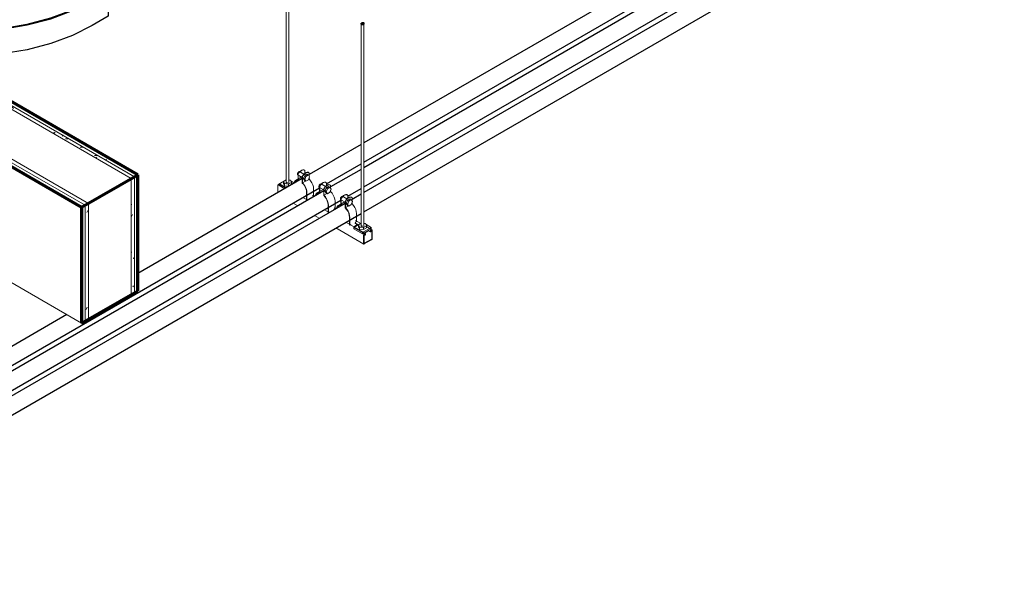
# Model space of a CAD drawing. Header units: inches. Extents: x 549 to 1134, y -76 to 227.
# Tile 4 of 11: x 932 to 1062, y -66 to 8. Entities that reach past the tile are written whole.
import ezdxf

# ---------------------------------------------------------------- set-up
doc = ezdxf.new("R2010")
doc.units = ezdxf.units.IN
doc.header["$MEASUREMENT"] = 0
for name, color, linetype, lineweight in [('A-GENM', 13, 'Continuous', 9), ('A-WALL', 113, 'Continuous', 18), ('A-WALL-PATT', 111, 'Continuous', 70), ('E-CABL-TRAY', 211, 'Continuous', 30), ('E-POWR-CNDT', 130, 'Continuous', 30), ('I-WALL', 2, 'Continuous', 18), ('S-BEAM', 12, 'Continuous', 9), ('S-COLS', 52, 'Continuous', 9), ('S-FSTN', 2, 'Continuous', 9)]:
    doc.layers.add(name, color=color, linetype=linetype, lineweight=lineweight)
pattern_1 = [(0, (692.117, -124.755), (7.68, 1.109), [0.3168, -5.443, 0.3168, -5.443, -30.72]), (0, (692.117, -124.755), (7.68, 1.109), [-11.52, 0.3168, -11.203, 0.3168, -5.443, -13.44]), (0, (692.117, -124.755), (7.68, 1.109), [-28.8, 0.3168, -3.523, 0.3168, -9.283]), (135, (694.997, -124.2), (-5.502705, 3.285218), [0.22401, -3.849, 0.22401, -3.849, -21.722]), (135, (694.997, -124.2), (-5.502705, 3.285218), [-8.146, 0.22401, -7.922, 0.22401, -3.849, -9.504]), (135, (694.997, -124.2), (-5.502705, 3.285218), [-20.365, 0.22401, -2.491, 0.22401, -6.564]), (225, (695.957, -121.983), (-2.177182, -4.394669), [0.22401, -3.849, 0.22401, -3.849, -21.722]), (225, (695.957, -121.983), (-2.177182, -4.394669), [-8.146, 0.22401, -7.922, 0.22401, -3.849, -9.504]), (225, (695.957, -121.983), (-2.177182, -4.394669), [-20.365, 0.22401, -2.491, 0.22401, -6.564])]
pattern_2 = [(30, (585.38, 184.817), (5.430809, 4.7035625), [0.25867, -4.444, 0.25867, -4.444, -25.083]), (30, (585.38, 184.817), (5.430809, 4.7035625), [-9.406, 0.25867, -9.147, 0.25867, -4.444, -10.974]), (30, (585.38, 184.817), (5.430809, 4.7035625), [-23.515, 0.25867, -2.877, 0.25867, -7.58]), (125.104, (587.417, 186.777), (-3.890889, 2.400041), [0.19477, -3.347, 0.19477, -3.347, -18.887]), (125.104, (587.417, 186.777), (-3.890889, 2.400041), [-7.083, 0.19477, -6.888, 0.19477, -3.347, -8.263]), (125.104, (587.417, 186.777), (-3.890889, 2.400041), [-17.707, 0.19477, -2.166, 0.19477, -5.707]), (248.794, (588.095, 190.304), (-1.5395914, -7.1030736), [0.30965, -5.32, 0.30965, -5.32, -30.026]), (248.794, (588.095, 190.304), (-1.5395914, -7.1030736), [-11.26, 0.30965, -10.95, 0.30965, -5.32, -13.136]), (248.794, (588.095, 190.304), (-1.5395914, -7.1030736), [-28.15, 0.30965, -3.444, 0.30965, -9.074])]

# ---------------------------------------------------------------- blocks, each defined once
blk = doc.blocks.new('ST-VDC-01_ARCH_REF_v001_rvt_rvt-2-3D - L1 - Retail 109 Raceway Coordination')
at = {"layer": 'A-WALL-PATT', "lineweight": 9}
h = blk.add_hatch(dxfattribs=at)
h.set_pattern_fill('FP_2', color=256, style=0, pattern_type=2)
h.set_pattern_definition(pattern_1)
h.paths.add_polyline_path([(673.6, -12.2), (674.04, -11.94), (572.34, 46.77), (571.9, 46.52), (664.89, -7.17)])
h = blk.add_hatch(dxfattribs=at)
h.set_pattern_fill('FP_2', color=256, style=0, pattern_type=2)
h.set_pattern_definition(pattern_1)
h.paths.add_polyline_path([(673.15, -12.45), (673.6, -12.2), (571.9, 46.52), (571.46, 46.26), (664.89, -7.68)])
h = blk.add_hatch(dxfattribs=at)
h.set_pattern_fill('FP_2', color=256, style=0, pattern_type=2)
h.set_pattern_definition(pattern_1)
h.paths.add_polyline_path([(667.06, -15.97), (667.5, -15.72), (565.8, 43), (565.36, 42.74), (664.89, -14.72)])
h = blk.add_hatch(dxfattribs=at)
h.set_pattern_fill('FP_2', color=256, style=0, pattern_type=2)
h.set_pattern_definition(pattern_1)
h.paths.add_polyline_path([(666.61, -16.23), (667.06, -15.97), (565.36, 42.74), (564.92, 42.49), (664.89, -15.23)])
h = blk.add_hatch(dxfattribs=at)
h.set_pattern_fill('FP_3', color=256, style=0, pattern_type=2)
h.set_pattern_definition(pattern_2)
h.paths.add_polyline_path([(673.15, -27.74), (673.6, -27.49), (673.6, -12.2), (673.15, -12.45), (673.15, -27.02)])
h = blk.add_hatch(dxfattribs=at)
h.set_pattern_fill('FP_3', color=256, style=0, pattern_type=2)
h.set_pattern_definition(pattern_2)
h.paths.add_polyline_path([(673.6, -27.49), (674.04, -27.23), (674.04, -11.94), (673.6, -12.2), (673.6, -27.02)])
h = blk.add_hatch(dxfattribs=at)
h.set_pattern_fill('FP_3', color=256, style=0, pattern_type=2)
h.set_pattern_definition(pattern_2)
h.paths.add_polyline_path([(666.61, -31.52), (667.06, -31.26), (667.06, -15.97), (666.61, -16.23), (666.61, -27.02)])
h = blk.add_hatch(dxfattribs=at)
h.set_pattern_fill('FP_3', color=256, style=0, pattern_type=2)
h.set_pattern_definition(pattern_2)
h.paths.add_polyline_path([(667.06, -31.26), (667.5, -31.01), (667.5, -15.72), (667.06, -15.97), (667.06, -27.02)])
at = {"layer": 'A-WALL', "color": 10}
for p, q in [((673.15, -12.45), (571.46, 46.26)), ((673.6, -12.2), (571.9, 46.52)), ((667.5, -15.72), (565.8, 43)), ((667.06, -15.97), (565.36, 42.74)), ((673.15, -27.74), (673.15, -12.45)), ((673.6, -27.49), (673.6, -12.2)), ((667.06, -31.26), (667.06, -15.97)), ((667.5, -31.01), (667.5, -15.72))]:
    blk.add_line(p, q, dxfattribs=at)
at = {"layer": 'I-WALL', "color": 7, "lineweight": 70}
for p, q in [((674.04, -11.94), (572.34, 46.77)), ((564.92, 42.49), (666.61, -16.23)), ((666.61, -16.23), (674.04, -11.94)), ((674.04, -27.23), (674.04, -11.94)), ((666.61, -16.23), (666.61, -31.52)), ((666.61, -31.52), (674.04, -27.23))]:
    blk.add_line(p, q, dxfattribs=at)
at = {"layer": 'I-WALL', "color": 10}
blk.add_line((564.92, 27.2), (666.61, -31.52), dxfattribs=at)
blk = doc.blocks.new('Channel Horizontal Bend - Standard-1170927-3D - L1 - Retail 109 Raceway Coordination')
at = {"layer": 'E-CABL-TRAY'}
for p, q in [((640.36, 17.07), (640.43, 17.11)), ((640.36, 13.89), (640.36, 17.07)), ((642.48, 15.85), (640.36, 17.07)), ((642.55, 15.89), (640.43, 17.11)), ((661.64, 17.11), (659.52, 15.89)), ((659.59, 15.85), (661.71, 17.07)), ((661.64, 17.11), (661.71, 17.07)), ((661.71, 17.07), (661.71, 13.89)), ((634.83, 10.69), (640.36, 13.89)), ((642.48, 12.66), (640.36, 13.89)), ((661.71, 13.89), (659.59, 12.66)), ((661.71, 13.89), (667.28, 10.68)), ((670.06, 12.25), (667.94, 11.03)), ((668.01, 10.99), (670.13, 12.21)), ((670.06, 12.25), (670.13, 12.21)), ((670.13, 12.21), (670.13, 8.95)), ((670.13, 8.95), (668.01, 7.72))]:
    blk.add_line(p, q, dxfattribs=at)
for points in [[(642.48, 15.85, 0), (644.31, 14.98, 0), (646.41, 14.33, 0), (648.68, 13.94, 0), (650.17, 13.82, 0)], [(650.17, 13.88, 0), (648.7, 13.99, 0), (646.44, 14.39, 0), (644.37, 15.03, 0), (642.55, 15.89, 0)], [(659.52, 15.89, 0), (657.7, 15.03, 0), (655.63, 14.39, 0), (653.38, 13.99, 0), (651.04, 13.86, 0), (650.55, 13.86, 0)], [(650.55, 13.81, 0), (651.04, 13.8, 0), (653.4, 13.94, 0), (655.67, 14.33, 0), (657.76, 14.98, 0), (659.59, 15.85, 0)], [(650.17, 10.63, 0), (648.68, 10.75, 0), (646.41, 11.15, 0), (644.31, 11.79, 0), (642.48, 12.66, 0)], [(659.59, 12.66, 0), (657.76, 11.79, 0), (655.67, 11.15, 0), (653.4, 10.75, 0), (651.04, 10.62, 0), (650.55, 10.62, 0)], [(667.94, 11.03, 0), (665.36, 9.74, 0), (662.49, 8.68, 0), (659.39, 7.86, 0), (656.12, 7.3, 0), (652.74, 7.02, 0), (650.55, 6.99, 0)], [(650.55, 6.93, 0), (652.75, 6.97, 0), (656.14, 7.25, 0), (659.42, 7.8, 0), (662.54, 8.63, 0), (665.42, 9.69, 0), (668.01, 10.99, 0)], [(650.17, 7, 0), (649.33, 7.02, 0), (645.96, 7.3, 0), (642.68, 7.86, 0), (639.58, 8.68, 0), (636.71, 9.74, 0), (635.51, 10.29, 0)], [(636.17, 9.91, 0), (636.65, 9.69, 0), (639.54, 8.63, 0), (642.65, 7.8, 0), (645.94, 7.25, 0), (649.32, 6.97, 0), (650.17, 6.94, 0)], [(668.01, 7.72, 0), (665.42, 6.43, 0), (662.54, 5.36, 0), (659.42, 4.54, 0), (656.14, 3.98, 0), (652.75, 3.7, 0), (650.55, 3.67, 0)], [(650.17, 3.67, 0), (649.32, 3.7, 0), (646.57, 3.91, 0)]]:
    blk.add_polyline3d(points, dxfattribs=at)
blk = doc.blocks.new('P1100 - Pipe and Rigid Steel Conduit Clamp - P1117 - 2_-V18-3D - L1 - Retail 109 Raceway Coordination')
at = {"layer": 'A-GENM'}
for p, q in [((695.95, -11.86), (695.51, -11.61)), ((696.03, -11.34), (696, -11.33)), ((696.04, -11.36), (696.07, -11.37)), ((696.07, -11.37), (696.07, -11.75)), ((696.59, -11.67), (696.56, -11.65)), ((696.64, -11.7), (696.6, -11.68)), ((695.66, -12.24), (694.83, -12.72)), ((695.14, -11.97), (695.16, -11.98)), ((695.19, -11.88), (695.16, -11.87)), ((695.16, -11.87), (695.16, -12.67)), ((695.19, -12.73), (695.19, -11.88)), ((695.72, -12.43), (695.19, -12.73)), ((695.26, -12.04), (695.72, -12.31)), ((695.55, -12.52), (695.53, -12.56)), ((695.72, -12.19), (695.75, -12.21)), ((695.72, -13.04), (695.72, -12.19)), ((695.75, -12.21), (695.75, -13.01)), ((695.75, -13.01), (696.15, -12.78)), ((695.82, -12.36), (696.08, -12.52)), ((695.88, -12.49), (696.04, -12.07)), ((696.04, -12.72), (695.88, -12.49)), ((695.88, -12.49), (696.04, -12.58)), ((696.04, -12.07), (696.37, -11.88)), ((696.21, -12.16), (696.04, -12.07)), ((696.21, -12.16), (696.04, -12.58)), ((696.04, -12.58), (696.21, -12.81)), ((696.21, -12.81), (696.04, -12.72)), ((696.33, -12.08), (696.07, -11.93)), ((696.53, -11.97), (696.21, -12.16)), ((696.21, -12.81), (696.53, -12.62)), ((696.53, -11.97), (696.37, -11.88)), ((696.69, -12.2), (696.53, -11.97)), ((696.53, -12.62), (696.69, -12.2)), ((696.56, -12.55), (696.64, -12.5)), ((696.64, -12.12), (696.64, -11.7)), ((696.64, -12.5), (696.64, -12.35)), ((697.22, -13.8), (697.22, -14.82)), ((696.3, -14.29), (696.3, -15.31)), ((696.3, -15.31), (696.34, -15.33)), ((696.34, -15.33), (696.34, -14.31)), ((696.35, -15.33), (696.4, -15.3)), ((696.4, -15.3), (696.49, -15.25)), ((696.45, -15.3), (696.45, -15.27)), ((696.49, -15.25), (696.49, -15.28)), ((697.07, -14.91), (697.21, -14.83)), ((697.07, -14.94), (697.07, -14.91))]:
    blk.add_line(p, q, dxfattribs=at)
for points in [[(695.09, -11.86, 0), (695.1, -11.8, 0), (695.12, -11.74, 0), (695.14, -11.69, 0), (695.18, -11.63, 0), (695.22, -11.59, 0), (695.27, -11.55, 0), (695.31, -11.53, 0), (695.36, -11.53, 0), (695.39, -11.54, 0)], [(695.16, -11.87, 0), (695.26, -11.69, 0), (695.39, -11.54, 0), (695.53, -11.41, 0), (695.67, -11.33, 0), (695.81, -11.29, 0), (695.94, -11.3, 0), (696.04, -11.36, 0)], [(696.07, -11.37, 0), (695.97, -11.32, 0), (695.84, -11.31, 0), (695.7, -11.35, 0), (695.56, -11.43, 0), (695.42, -11.55, 0), (695.29, -11.71, 0), (695.19, -11.88, 0)], [(695.72, -12.19, 0), (695.82, -12.02, 0), (695.95, -11.86, 0), (696.09, -11.74, 0), (696.23, -11.65, 0), (696.37, -11.62, 0), (696.5, -11.62, 0), (696.6, -11.68, 0)], [(696.64, -11.7, 0), (696.53, -11.64, 0), (696.41, -11.63, 0), (696.27, -11.67, 0), (696.12, -11.76, 0), (695.98, -11.88, 0), (695.86, -12.03, 0), (695.75, -12.21, 0)], [(695.16, -12.67, 0), (694.96, -12.67, 0), (694.8, -12.74, 0), (694.68, -12.87, 0), (694.6, -13.06, 0), (694.59, -13.1, 0)], [(694.65, -13.07, 0), (694.72, -12.91, 0), (694.84, -12.79, 0), (695, -12.73, 0), (695.19, -12.73, 0)], [(695.14, -11.97, 0), (695.12, -11.95, 0), (695.1, -11.91, 0), (695.09, -11.86, 0)], [(696.64, -12.5, 0), (696.83, -12.73, 0), (696.99, -12.99, 0), (697.12, -13.26, 0), (697.2, -13.54, 0), (697.22, -13.8, 0)], [(695.72, -13.04, 0), (695.91, -13.25, 0), (696.07, -13.5, 0), (696.19, -13.77, 0), (696.27, -14.03, 0), (696.3, -14.29, 0)], [(696.34, -14.31, 0), (696.31, -14.05, 0), (696.23, -13.77, 0), (696.11, -13.5, 0), (695.95, -13.24, 0), (695.75, -13.01, 0)]]:
    blk.add_polyline3d(points, dxfattribs=at)
blk = doc.blocks.new('P1100 - Pipe and Rigid Steel Conduit Clamp - P1117 - 2_-V19-3D - L1 - Retail 109 Raceway Coordination')
at = {"layer": 'A-GENM'}
for p, q in [((698.86, -12.98), (698.83, -12.96)), ((698.87, -12.99), (698.9, -13.01)), ((698.49, -13.87), (697.66, -14.35)), ((697.97, -13.61), (697.99, -13.62)), ((698.02, -13.52), (697.99, -13.5)), ((697.99, -13.5), (697.99, -14.3)), ((698.02, -14.36), (698.02, -13.52)), ((698.55, -14.06), (698.02, -14.36)), ((698.09, -13.67), (698.55, -13.94)), ((698.78, -13.5), (698.34, -13.24)), ((698.37, -14.15), (698.36, -14.19)), ((698.55, -13.82), (698.58, -13.84)), ((698.55, -14.67), (698.55, -13.82)), ((698.58, -13.84), (698.58, -14.65)), ((698.65, -14), (698.91, -14.15)), ((698.71, -14.12), (698.87, -13.7)), ((698.87, -14.35), (698.71, -14.12)), ((698.71, -14.12), (698.87, -14.21)), ((698.87, -13.7), (699.2, -13.51)), ((699.03, -13.79), (698.87, -13.7)), ((699.03, -13.79), (698.87, -14.21)), ((698.87, -14.21), (699.03, -14.45)), ((698.9, -13.01), (698.9, -13.38)), ((699.16, -13.72), (698.9, -13.56)), ((699.36, -13.6), (699.03, -13.79)), ((699.03, -14.45), (699.36, -14.26)), ((699.36, -13.6), (699.2, -13.51)), ((699.52, -13.84), (699.36, -13.6)), ((699.36, -14.26), (699.52, -13.84)), ((699.42, -13.3), (699.39, -13.28)), ((699.39, -14.18), (699.46, -14.14)), ((699.46, -13.33), (699.43, -13.31)), ((699.46, -13.75), (699.46, -13.33)), ((699.46, -14.14), (699.46, -13.99)), ((698.58, -14.65), (698.98, -14.42)), ((699.03, -14.45), (698.87, -14.35)), ((700.05, -15.44), (700.05, -16.46)), ((699.12, -15.92), (699.12, -16.94)), ((699.17, -16.97), (699.17, -15.95)), ((699.18, -16.96), (699.32, -16.88)), ((699.32, -16.88), (699.32, -16.91)), ((699.9, -16.54), (700.04, -16.46)), ((699.9, -16.57), (699.9, -16.54)), ((699.12, -16.94), (699.17, -16.97)), ((699.17, -16.97), (699.17, -16.97)), ((699.27, -16.93), (699.27, -16.91))]:
    blk.add_line(p, q, dxfattribs=at)
for points in [[(697.99, -13.5, 0), (698.09, -13.32, 0), (698.22, -13.17, 0), (698.36, -13.05, 0), (698.5, -12.96, 0), (698.64, -12.92, 0), (698.77, -12.93, 0), (698.87, -12.99, 0)], [(698.9, -13.01, 0), (698.8, -12.95, 0), (698.67, -12.94, 0), (698.53, -12.98, 0), (698.39, -13.06, 0), (698.25, -13.19, 0), (698.12, -13.34, 0), (698.02, -13.52, 0)], [(697.92, -13.49, 0), (697.93, -13.44, 0), (697.94, -13.38, 0), (697.97, -13.32, 0), (698.01, -13.26, 0), (698.05, -13.22, 0), (698.1, -13.19, 0), (698.14, -13.17, 0), (698.19, -13.16, 0), (698.22, -13.17, 0)], [(697.97, -13.61, 0), (697.94, -13.58, 0), (697.93, -13.54, 0), (697.92, -13.49, 0)], [(698.55, -13.82, 0), (698.65, -13.65, 0), (698.78, -13.49, 0), (698.92, -13.37, 0), (699.06, -13.29, 0), (699.2, -13.25, 0), (699.33, -13.26, 0), (699.43, -13.31, 0)], [(699.46, -13.33, 0), (699.36, -13.28, 0), (699.23, -13.27, 0), (699.09, -13.31, 0), (698.95, -13.39, 0), (698.81, -13.51, 0), (698.68, -13.67, 0), (698.58, -13.84, 0)], [(699.46, -14.14, 0), (699.66, -14.36, 0), (699.82, -14.62, 0), (699.95, -14.9, 0), (700.02, -15.17, 0), (700.05, -15.44, 0)], [(697.99, -14.3, 0), (697.79, -14.31, 0), (697.63, -14.37, 0), (697.5, -14.51, 0), (697.43, -14.69, 0), (697.42, -14.73, 0)], [(697.48, -14.7, 0), (697.55, -14.55, 0), (697.67, -14.42, 0), (697.83, -14.36, 0), (698.02, -14.36, 0)], [(698.55, -14.67, 0), (698.74, -14.88, 0), (698.9, -15.13, 0), (699.02, -15.4, 0), (699.1, -15.67, 0), (699.12, -15.92, 0)], [(699.17, -15.95, 0), (699.14, -15.68, 0), (699.06, -15.41, 0), (698.94, -15.13, 0), (698.77, -14.87, 0), (698.58, -14.65, 0)]]:
    blk.add_polyline3d(points, dxfattribs=at)
blk = doc.blocks.new('P1100 - Pipe and Rigid Steel Conduit Clamp - P1117 - 2_-V9-3D - L1 - Retail 109 Raceway Coordination')
at = {"layer": 'A-GENM'}
for p, q in [((616.84, -63.6), (616.8, -63.58)), ((616.85, -63.61), (616.88, -63.63)), ((616.88, -63.63), (616.88, -64.01)), ((616.47, -64.5), (615.63, -64.98)), ((615.95, -64.23), (615.96, -64.24)), ((615.99, -64.14), (615.96, -64.12)), ((615.96, -64.12), (615.96, -64.93)), ((615.99, -64.99), (615.99, -64.14)), ((616.52, -64.68), (615.99, -64.99)), ((616.06, -64.29), (616.52, -64.56)), ((616.75, -64.12), (616.31, -63.86)), ((616.35, -64.77), (616.34, -64.81)), ((616.52, -64.45), (616.56, -64.47)), ((616.52, -65.29), (616.52, -64.45)), ((616.56, -64.47), (616.56, -65.27)), ((616.62, -64.62), (616.89, -64.77)), ((616.68, -64.74), (616.85, -64.32)), ((616.85, -64.97), (616.68, -64.74)), ((616.68, -64.74), (616.85, -64.84)), ((616.85, -64.32), (617.17, -64.13)), ((617.01, -64.42), (616.85, -64.32)), ((617.01, -64.42), (616.85, -64.84)), ((616.85, -64.84), (617.01, -65.07)), ((617.14, -64.34), (616.87, -64.19)), ((617.34, -64.23), (617.01, -64.42)), ((617.01, -65.07), (617.34, -64.88)), ((617.34, -64.23), (617.17, -64.13)), ((617.5, -64.46), (617.34, -64.23)), ((617.34, -64.88), (617.5, -64.46)), ((617.36, -64.8), (617.44, -64.76)), ((617.4, -63.93), (617.37, -63.91)), ((617.44, -63.96), (617.41, -63.94)), ((617.44, -64.38), (617.44, -63.96)), ((617.44, -64.76), (617.44, -64.61)), ((616.56, -65.27), (616.96, -65.04)), ((617.01, -65.07), (616.85, -64.97)), ((618.03, -66.06), (618.03, -67.08)), ((617.1, -66.54), (617.1, -67.56)), ((617.14, -67.59), (617.14, -66.57)), ((617.2, -67.56), (617.29, -67.5)), ((617.25, -67.56), (617.25, -67.53)), ((617.29, -67.5), (617.29, -67.59)), ((617.88, -67.17), (618.02, -67.08)), ((617.88, -67.42), (617.88, -67.17)), ((617.88, -67.37), (617.9, -67.36)), ((617.95, -67.38), (617.88, -67.42)), ((618.03, -67.43), (618.03, -67.58)), ((617.1, -67.56), (617.14, -67.59)), ((617.15, -67.59), (617.2, -67.56)), ((618.03, -67.58), (617.66, -67.8))]:
    blk.add_line(p, q, dxfattribs=at)
for points in [[(615.96, -64.12, 0), (616.07, -63.95, 0), (616.19, -63.79, 0), (616.33, -63.67, 0), (616.48, -63.59, 0), (616.62, -63.55, 0), (616.74, -63.56, 0), (616.85, -63.61, 0)], [(616.88, -63.63, 0), (616.77, -63.57, 0), (616.65, -63.57, 0), (616.51, -63.6, 0), (616.36, -63.69, 0), (616.22, -63.81, 0), (616.1, -63.96, 0), (615.99, -64.14, 0)], [(615.96, -64.93, 0), (615.77, -64.93, 0), (615.6, -65, 0), (615.48, -65.13, 0), (615.4, -65.32, 0), (615.39, -65.36, 0)], [(615.9, -64.12, 0), (615.9, -64.06, 0), (615.92, -64, 0), (615.95, -63.94, 0), (615.98, -63.89, 0), (616.03, -63.84, 0), (616.07, -63.81, 0), (616.12, -63.79, 0), (616.16, -63.79, 0), (616.19, -63.79, 0)], [(615.95, -64.23, 0), (615.92, -64.2, 0), (615.9, -64.16, 0), (615.9, -64.12, 0)], [(616.52, -64.45, 0), (616.63, -64.27, 0), (616.75, -64.12, 0), (616.89, -63.99, 0), (617.04, -63.91, 0), (617.18, -63.87, 0), (617.3, -63.88, 0), (617.41, -63.94, 0)], [(617.44, -63.96, 0), (617.34, -63.9, 0), (617.21, -63.89, 0), (617.07, -63.93, 0), (616.93, -64.01, 0), (616.79, -64.13, 0), (616.66, -64.29, 0), (616.56, -64.47, 0)], [(617.44, -64.76, 0), (617.63, -64.98, 0), (617.8, -65.24, 0), (617.92, -65.52, 0), (618, -65.8, 0), (618.03, -66.06, 0)], [(615.45, -65.32, 0), (615.52, -65.17, 0), (615.64, -65.04, 0), (615.81, -64.98, 0), (615.99, -64.99, 0)], [(616.52, -65.29, 0), (616.71, -65.51, 0), (616.87, -65.75, 0), (617, -66.02, 0), (617.07, -66.29, 0), (617.1, -66.54, 0)], [(617.14, -66.57, 0), (617.12, -66.31, 0), (617.04, -66.03, 0), (616.91, -65.75, 0), (616.75, -65.49, 0), (616.56, -65.27, 0)]]:
    blk.add_polyline3d(points, dxfattribs=at)
blk = doc.blocks.new('Vertical Rod - Rod-V20-3D - L1 - Retail 109 Raceway Coordination')
at = {"layer": 'S-COLS'}
for p, q in [((703.49, 7.97), (703.49, -18.87)), ((703.86, -18.85), (703.86, 7.97))]:
    blk.add_line(p, q, dxfattribs=at)
at = {"layer": 'S-COLS', "lineweight": 50}
for points in [[(703.81, 7.89, 0), (703.81, 8.04, 0), (703.54, 8.04, 0)], [(703.54, 8.04, 0), (703.54, 7.89, 0), (703.81, 7.89, 0)]]:
    blk.add_polyline3d(points, dxfattribs=at)
blk = doc.blocks.new('Vertical Rod - Rod-1167117-3D - L1 - Retail 109 Raceway Coordination')
at = {"layer": 'S-COLS'}
for p, q in [((618.64, -41.02), (618.64, -67.86)), ((619.01, -67.85), (619.01, -41.02))]:
    blk.add_line(p, q, dxfattribs=at)
at = {"layer": 'S-COLS', "lineweight": 50}
for points in [[(618.96, -41.1, 0), (618.96, -40.95, 0), (618.69, -40.95, 0)], [(618.69, -40.95, 0), (618.69, -41.1, 0), (618.96, -41.1, 0)]]:
    blk.add_polyline3d(points, dxfattribs=at)
blk = doc.blocks.new('P1060 Series Square Washer - P1064 - Rod Dia 1_2_-1004752-3D - L1 - Retail 109 Raceway Coordination')
at = {"layer": 'S-FSTN'}
for p, q in [((607.77, -62.16), (608.74, -61.6)), ((607.77, -62.33), (607.77, -62.16)), ((607.77, -62.16), (608.7, -62.69)), ((608.55, -62.78), (607.77, -62.33)), ((609.18, -61.64), (609.11, -61.6)), ((609.77, -61.98), (609.35, -61.74))]:
    blk.add_line(p, q, dxfattribs=at)
blk = doc.blocks.new('P1060 Series Square Washer - P1064 - Rod Dia 1_2_-V21-3D - L1 - Retail 109 Raceway Coordination')
at = {"layer": 'S-FSTN'}
for p, q in [((702.53, -18.88), (703.49, -18.33)), ((702.53, -19.06), (702.53, -18.88)), ((702.53, -18.88), (703.68, -19.54)), ((703.68, -19.72), (702.53, -19.06)), ((704.82, -18.88), (703.68, -19.54)), ((703.93, -18.37), (703.86, -18.33)), ((703.87, -19.61), (704.82, -19.06)), ((704.82, -18.88), (704.11, -18.47)), ((704.82, -19.06), (704.82, -18.88)), ((703.68, -19.54), (703.68, -19.72)), ((703.68, -19.72), (703.87, -19.61))]:
    blk.add_line(p, q, dxfattribs=at)
blk = doc.blocks.new('Hex_Nut - P1064 - Rod Dia 1_2_-1009258-3D - L1 - Retail 109 Raceway Coordination')
at = {"layer": 'S-FSTN'}
for p, q in [((608.74, -61.61), (608.4, -61.8)), ((608.4, -61.8), (608.53, -62.11)), ((608.4, -62.07), (608.4, -61.8)), ((608.53, -62.38), (608.4, -62.07)), ((608.53, -62.11), (609.06, -62.19)), ((608.53, -62.11), (608.53, -62.38)), ((608.74, -61.91), (608.74, -61.88)), ((608.76, -61.94), (608.74, -61.91)), ((608.79, -61.96), (608.76, -61.94)), ((608.83, -61.98), (608.79, -61.96)), ((608.87, -61.99), (608.83, -61.98)), ((608.92, -61.99), (608.88, -61.99)), ((608.97, -61.99), (608.92, -61.99)), ((609.06, -62.19), (609.45, -61.97)), ((609.06, -62.46), (609.06, -62.19)), ((609.45, -62.24), (609.06, -62.46)), ((609.31, -61.66), (609.11, -61.63)), ((609.45, -61.97), (609.31, -61.66)), ((609.45, -62.24), (609.45, -61.97)), ((609.06, -62.46), (608.53, -62.38))]:
    blk.add_line(p, q, dxfattribs=at)
blk = doc.blocks.new('Channel Nut - P3010 - 1_2_-1009259-3D - L1 - Retail 109 Raceway Coordination')
at = {"layer": 'S-BEAM'}
for p, q in [((619.1, -68.63), (619.52, -68.39)), ((619.52, -68.39), (619.52, -68.31)), ((619.52, -68.31), (619.52, -68.39))]:
    blk.add_line(p, q, dxfattribs=at)
blk = doc.blocks.new('Channel - Beam Loading - P1000-V22-3D - L1 - Retail 109 Raceway Coordination')
at = {"layer": 'S-BEAM'}
for p, q in [((692.49, -14.32), (692.49, -13.43)), ((693.61, -13.67), (692.73, -13.16)), ((694.47, -13.18), (694.3, -13.08)), ((696.44, -15.3), (695.81, -14.94)), ((697.3, -14.81), (697.09, -14.69)), ((694.51, -15.69), (695.14, -16.06)), ((699.27, -16.94), (698.64, -16.57)), ((700.13, -16.44), (699.92, -16.32)), ((697.33, -17.32), (697.97, -17.69)), ((703.45, -18.36), (702.75, -17.96)), ((700.16, -18.96), (703.84, -21.08)), ((704.05, -19.69), (701.47, -18.2)), ((702.64, -18.3), (703.09, -18.56)), ((704.92, -19.21), (704.2, -18.79)), ((704.39, -19.31), (704.7, -19.49)), ((704.69, -19.4), (704.69, -19.47)), ((704.77, -19.42), (704.77, -19.39)), ((704.82, -19.22), (704.79, -19.23)), ((704.79, -19.35), (704.82, -19.33)), ((704.88, -19.37), (704.88, -20.39)), ((704.96, -20.35), (704.96, -19.3)), ((703.81, -19.96), (703.81, -21.02)), ((703.88, -20.97), (703.88, -19.95)), ((703.9, -19.82), (704.01, -19.89)), ((704.86, -20.43), (703.9, -20.98)), ((703.9, -21.07), (704.86, -20.52)), ((703.98, -19.7), (703.95, -19.72)), ((703.95, -19.83), (703.98, -19.82)), ((704, -19.83), (704, -19.87)), ((704.07, -19.82), (704.07, -19.76))]:
    blk.add_line(p, q, dxfattribs=at)
for points in [[(692.49, -13.43, 0), (692.5, -13.39, 0), (692.51, -13.34, 0), (692.54, -13.29, 0), (692.56, -13.25, 0), (692.6, -13.21, 0), (692.63, -13.19, 0)], [(704.79, -19.23, 0), (704.76, -19.25, 0), (704.74, -19.28, 0), (704.72, -19.31, 0), (704.7, -19.34, 0), (704.69, -19.37, 0), (704.69, -19.4, 0)], [(704.69, -19.47, 0), (704.69, -19.48, 0), (704.7, -19.49, 0), (704.7, -19.49, 0), (704.71, -19.49, 0), (704.72, -19.49, 0), (704.72, -19.49, 0), (704.73, -19.49, 0), (704.74, -19.48, 0), (704.75, -19.47, 0), (704.76, -19.46, 0), (704.76, -19.45, 0), (704.76, -19.44, 0), (704.77, -19.42, 0)], [(704.77, -19.39, 0), (704.77, -19.38, 0), (704.77, -19.37, 0), (704.77, -19.37, 0), (704.78, -19.36, 0), (704.78, -19.35, 0), (704.79, -19.35, 0)], [(704.96, -19.3, 0), (704.95, -19.26, 0), (704.94, -19.23, 0), (704.92, -19.21, 0), (704.89, -19.2, 0), (704.85, -19.2, 0), (704.82, -19.22, 0)], [(704.82, -19.33, 0), (704.83, -19.33, 0), (704.85, -19.32, 0), (704.86, -19.33, 0), (704.87, -19.34, 0), (704.88, -19.35, 0), (704.88, -19.37, 0)], [(703.95, -19.72, 0), (703.91, -19.74, 0), (703.88, -19.78, 0), (703.85, -19.82, 0), (703.83, -19.87, 0), (703.81, -19.92, 0), (703.81, -19.96, 0)], [(703.88, -19.95, 0), (703.88, -19.93, 0), (703.89, -19.91, 0), (703.9, -19.88, 0), (703.92, -19.86, 0), (703.93, -19.85, 0), (703.95, -19.83, 0)], [(704.07, -19.76, 0), (704.07, -19.73, 0), (704.06, -19.71, 0), (704.05, -19.69, 0), (704.03, -19.69, 0), (704, -19.69, 0), (703.98, -19.7, 0)], [(703.98, -19.82, 0), (703.98, -19.82, 0), (703.99, -19.81, 0), (703.99, -19.82, 0), (704, -19.82, 0), (704, -19.82, 0), (704, -19.83, 0)], [(704, -19.87, 0), (704, -19.88, 0), (704, -19.88, 0), (704.01, -19.89, 0), (704.02, -19.89, 0), (704.02, -19.89, 0), (704.03, -19.89, 0), (704.04, -19.89, 0), (704.05, -19.88, 0), (704.06, -19.87, 0), (704.06, -19.86, 0), (704.07, -19.85, 0), (704.07, -19.83, 0), (704.07, -19.82, 0)], [(704.86, -20.52, 0), (704.89, -20.5, 0), (704.91, -20.48, 0), (704.93, -20.45, 0), (704.94, -20.41, 0), (704.95, -20.38, 0), (704.96, -20.35, 0)], [(704.88, -20.39, 0), (704.88, -20.4, 0), (704.88, -20.41, 0), (704.88, -20.42, 0), (704.87, -20.42, 0), (704.87, -20.43, 0), (704.86, -20.43, 0)], [(703.81, -21.02, 0), (703.81, -21.04, 0), (703.82, -21.06, 0), (703.84, -21.08, 0), (703.86, -21.08, 0), (703.88, -21.08, 0), (703.9, -21.07, 0)], [(703.9, -20.98, 0), (703.9, -20.99, 0), (703.89, -20.99, 0), (703.89, -20.99, 0), (703.89, -20.98, 0), (703.88, -20.98, 0), (703.88, -20.97, 0)]]:
    blk.add_polyline3d(points, dxfattribs=at)

msp = doc.modelspace()

# ---------------------------------------------------------------- linework, layer by layer
at = {"layer": 'E-POWR-CNDT'}
for p, q in [((1053.97126, 36.536821), (977.262216, -7.751166)), ((1056.799687, 34.903835), (977.262216, -11.017145)), ((977.262216, -10.288043), (1055.320658, 34.779019)), ((977.262216, -13.554022), (1059.065948, 33.675384)), ((1059.628114, 33.270835), (977.262216, -14.283138)), ((977.262216, -16.820016), (1061.74003, 31.953273)), ((976.887216, -7.967672), (970.034165, -11.924283)), ((972.300427, -13.152734), (976.887216, -10.504549)), ((976.887216, -11.233652), (972.862593, -13.557269)), ((969.118446, -12.452974), (947.436722, -24.970923)), ((892.409403, -59.277838), (971.384707, -13.681424)), ((971.946873, -14.08596), (892.409403, -60.00694)), ((975.128854, -14.78572), (976.887216, -13.770529)), ((892.409403, -62.543817), (974.213134, -15.314411)), ((976.887216, -14.499645), (975.69102, -15.190269)), ((974.7753, -15.71896), (892.409403, -63.272933)), ((892.409403, -65.80981), (976.887216, -17.036522)), ((938.053171, -30.388519), (892.409403, -56.740961))]:
    msp.add_line(p, q, dxfattribs=at)

# ---------------------------------------------------------------- block references
at = {"color": 10, "lineweight": 9}
msp.add_blockref('ST-VDC-01_ARCH_REF_v001_rvt_rvt-2-3D - L1 - Retail 109 Raceway Coordination', (273.397955, 0), dxfattribs=at)
at = {"layer": 'A-GENM'}
for name, p in [('P1100 - Pipe and Rigid Steel Conduit Clamp - P1117 - 2_-V18-3D - L1 - Retail 109 Raceway Coordination', (273.397955, 0)), ('P1100 - Pipe and Rigid Steel Conduit Clamp - P1117 - 2_-V19-3D - L1 - Retail 109 Raceway Coordination', (273.397955, 0)), ('P1100 - Pipe and Rigid Steel Conduit Clamp - P1117 - 2_-V9-3D - L1 - Retail 109 Raceway Coordination', (358.250769, 48.989795))]:
    msp.add_blockref(name, p, dxfattribs=at)
at = {"layer": 'E-CABL-TRAY'}
msp.add_blockref('Channel Horizontal Bend - Standard-1170927-3D - L1 - Retail 109 Raceway Coordination', (273.397955, 0), dxfattribs=at)
at = {"layer": 'S-BEAM'}
for name, p in [('Channel - Beam Loading - P1000-V22-3D - L1 - Retail 109 Raceway Coordination', (273.397955, 0)), ('Channel Nut - P3010 - 1_2_-1009259-3D - L1 - Retail 109 Raceway Coordination', (358.250769, 48.989795))]:
    msp.add_blockref(name, p, dxfattribs=at)
at = {"layer": 'S-COLS'}
for name, p in [('Vertical Rod - Rod-1167117-3D - L1 - Retail 109 Raceway Coordination', (348.351274, 54.705271)), ('Vertical Rod - Rod-V20-3D - L1 - Retail 109 Raceway Coordination', (273.397955, 0))]:
    msp.add_blockref(name, p, dxfattribs=at)
at = {"layer": 'S-FSTN'}
for name, p in [('P1060 Series Square Washer - P1064 - Rod Dia 1_2_-1004752-3D - L1 - Retail 109 Raceway Coordination', (358.250769, 48.989795)), ('Hex_Nut - P1064 - Rod Dia 1_2_-1009258-3D - L1 - Retail 109 Raceway Coordination', (358.250769, 48.989795)), ('P1060 Series Square Washer - P1064 - Rod Dia 1_2_-V21-3D - L1 - Retail 109 Raceway Coordination', (273.397955, 0)), ('Hex_Nut - P1064 - Rod Dia 1_2_-1009258-3D - L1 - Retail 109 Raceway Coordination', (368.150264, 43.274319))]:
    msp.add_blockref(name, p, dxfattribs=at)

doc.saveas('drawing.dxf')
